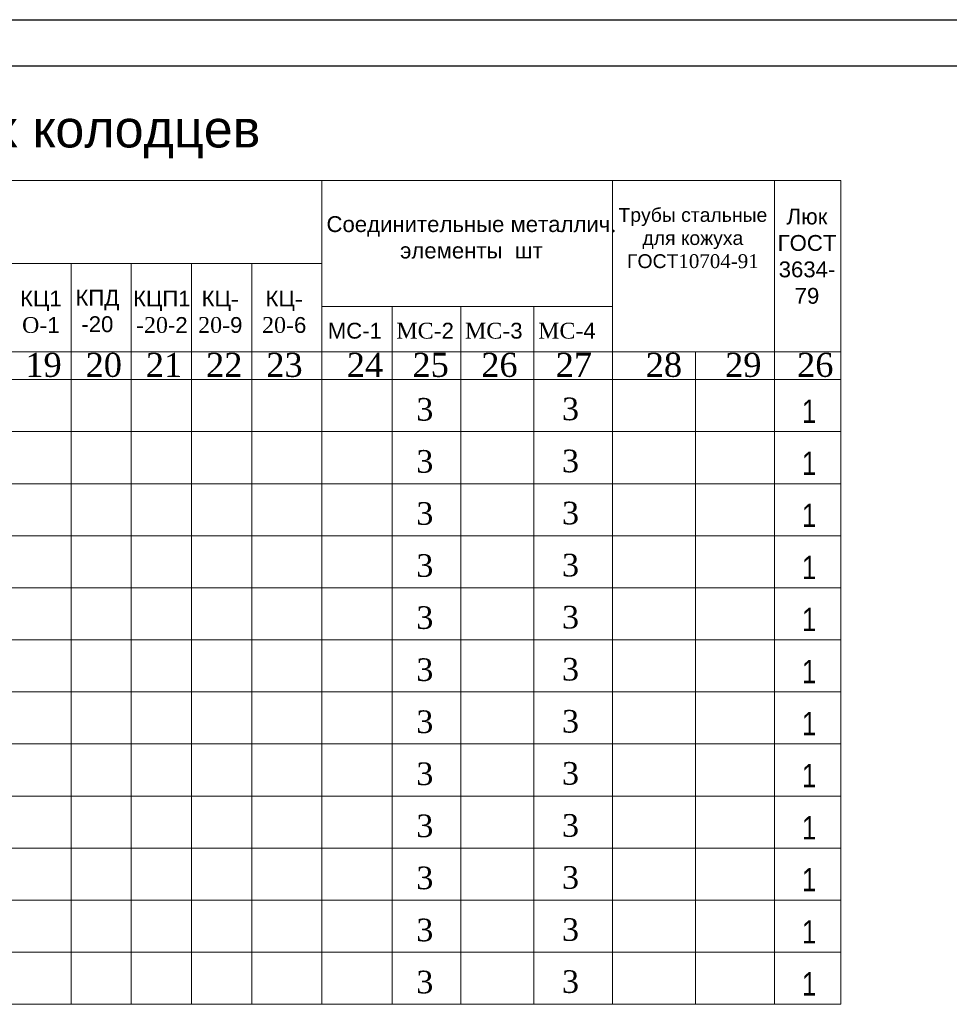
# Model space of a CAD drawing. Header units: millimetres. Extents: x 366033 to 446362, y 4247208 to 4265071.
# Tile 5 of 159: x 435594 to 435703, y 4248967 to 4249083. Entities that reach past the tile are written whole.
import ezdxf

# ---------------------------------------------------------------- set-up
doc = ezdxf.new("R2010")
doc.units = ezdxf.units.MM
for name, color, linetype in [('ØÒÀÌÏ', 7, 'Continuous'), ('ВЫНОСКИ', 7, 'Continuous'), ('СТЕНЫ', 7, 'Continuous')]:
    doc.layers.add(name, color=color, linetype=linetype)
doc.styles.get("Standard").update_dxf_attribs({"font": 'times.ttf'})
doc.styles.add('style1', font='arial.ttf', dxfattribs={"height": 2.5})
doc.styles.add('style2', font='times.ttf', dxfattribs={"height": 2.5})

msp = doc.modelspace()

# ---------------------------------------------------------------- linework, layer by layer
at = {"color": 0, "lineweight": 20}
for p, q in [((435629.271, 4249028.467), (435629.271, 4249010.028)), ((435637.572, 4249028.467), (435637.572, 4249010.028)), ((435645.68, 4249028.467), (435645.68, 4249010.028)), ((435654.315, 4249028.467), (435654.315, 4249010.028)), ((435663.574, 4249028.467), (435663.574, 4249010.028)), ((435673.411, 4249028.467), (435673.411, 4249010.028)), ((435629.271, 4249010.028), (435629.271, 4249003.882)), ((435637.572, 4249010.028), (435637.572, 4249003.882)), ((435645.68, 4249010.028), (435645.68, 4249003.882)), ((435654.315, 4249010.028), (435654.315, 4249003.882)), ((435663.574, 4249010.028), (435663.574, 4249003.882)), ((435673.411, 4249010.028), (435673.411, 4249003.882))]:
    msp.add_line(p, q, dxfattribs=at)
at = {"lineweight": 20}
for p, q in [((435682.731, 4249028.467), (435682.731, 4249010.028)), ((435690.554, 4249022.321), (435690.554, 4249003.882)), ((435682.731, 4249010.028), (435682.731, 4249003.882))]:
    msp.add_line(p, q, dxfattribs=at)
for points in [[(435482.653, 4249064.251), (435690.554, 4249064.251)], [(435629.271, 4249064.251), (435629.271, 4249040.76)], [(435663.574, 4249064.251), (435663.574, 4249040.76)], [(435682.731, 4249064.251), (435682.731, 4249040.76)], [(435690.554, 4249064.251), (435690.554, 4249040.76)], [(435518.79, 4249054.441), (435629.271, 4249054.441)], [(435599.657, 4249054.441), (435599.657, 4249040.76)], [(435606.769, 4249054.441), (435606.769, 4249040.76)], [(435613.882, 4249054.441), (435613.882, 4249040.76)], [(435620.994, 4249054.441), (435620.994, 4249040.76)], [(435629.271, 4249051.958), (435629.271, 4249040.76)], [(435663.574, 4249051.958), (435663.574, 4249040.76)], [(435682.731, 4249051.958), (435682.731, 4249040.76)], [(435690.554, 4249051.958), (435690.554, 4249040.76)], [(435629.271, 4249049.392), (435663.574, 4249049.392)], [(435637.572, 4249049.392), (435637.572, 4249040.76)], [(435645.68, 4249049.392), (435645.68, 4249040.76)], [(435654.315, 4249049.392), (435654.315, 4249040.76)], [(435629.271, 4249045.812), (435629.271, 4249040.76)], [(435663.574, 4249045.812), (435663.574, 4249040.76)], [(435682.731, 4249045.812), (435682.731, 4249040.76)], [(435690.554, 4249045.812), (435690.554, 4249040.76)], [(435482.844, 4249044.047), (435690.554, 4249044.047)], [(435673.411, 4249044.047), (435673.411, 4249040.76)], [(435637.572, 4249043.246), (435637.572, 4249040.76)], [(435645.68, 4249043.246), (435645.68, 4249040.76)], [(435654.315, 4249043.246), (435654.315, 4249040.76)], [(435482.844, 4249040.76), (435660.939, 4249040.76)], [(435482.844, 4249040.76), (435660.939, 4249040.76)], [(435482.844, 4249040.76), (435690.554, 4249040.76)], [(435637.572, 4249040.76), (435637.572, 4249034.613)], [(435645.68, 4249040.76), (435645.68, 4249034.613)], [(435654.315, 4249040.76), (435654.315, 4249034.613)], [(435663.574, 4249040.76), (435690.554, 4249040.76)], [(435663.574, 4249040.76), (435690.554, 4249040.76)], [(435682.731, 4249040.76), (435682.731, 4249034.613)], [(435682.731, 4249040.76), (435682.731, 4249028.467)], [(435682.731, 4249040.76), (435682.731, 4249022.321)], [(435690.554, 4249040.76), (435690.554, 4249034.613)], [(435690.554, 4249040.76), (435690.554, 4249034.613)], [(435690.554, 4249040.76), (435690.554, 4249034.613)], [(435690.554, 4249040.76), (435690.554, 4249034.613)], [(435690.554, 4249040.76), (435690.554, 4249034.613)], [(435690.554, 4249040.76), (435690.554, 4249028.467)], [(435690.554, 4249040.76), (435690.554, 4249034.613)], [(435690.554, 4249040.76), (435690.554, 4249022.321)], [(435663.574, 4249034.613), (435690.554, 4249034.613)], [(435637.572, 4249028.467), (435637.572, 4249016.174)], [(435645.68, 4249028.467), (435645.68, 4249016.174)], [(435654.315, 4249028.467), (435654.315, 4249016.174)], [(435663.574, 4249028.467), (435690.554, 4249028.467)], [(435663.574, 4249028.467), (435690.554, 4249028.467)], [(435682.731, 4249028.467), (435682.731, 4249022.321)], [(435682.731, 4249028.467), (435682.731, 4249016.174)], [(435682.731, 4249028.467), (435682.731, 4249010.028)], [(435663.574, 4249022.321), (435690.554, 4249022.321)], [(435663.574, 4249022.321), (435690.554, 4249022.321)], [(435663.574, 4249016.174), (435690.554, 4249016.174)], [(435663.574, 4249016.174), (435690.554, 4249016.174)], [(435637.572, 4249010.028), (435637.572, 4249003.882)], [(435645.68, 4249010.028), (435645.68, 4249003.882)], [(435654.315, 4249010.028), (435654.315, 4249003.882)], [(435663.574, 4249010.028), (435690.554, 4249010.028)], [(435663.574, 4249010.028), (435690.554, 4249010.028)], [(435663.574, 4249010.028), (435690.554, 4249010.028)], [(435682.731, 4249010.028), (435682.731, 4249003.882)], [(435682.731, 4249010.028), (435682.731, 4249003.882)], [(435682.731, 4249010.028), (435682.731, 4249003.882)], [(435482.844, 4249003.882), (435660.939, 4249003.882)], [(435482.844, 4249003.882), (435660.939, 4249003.882)], [(435482.844, 4249003.882), (435690.554, 4249003.882)], [(435637.572, 4249003.882), (435637.572, 4248997.735)], [(435645.68, 4249003.882), (435645.68, 4248997.735)], [(435654.315, 4249003.882), (435654.315, 4248997.735)], [(435663.574, 4249003.882), (435690.554, 4249003.882)], [(435663.574, 4249003.882), (435690.554, 4249003.882)], [(435663.574, 4249003.882), (435690.554, 4249003.882)], [(435663.574, 4249003.882), (435690.554, 4249003.882)], [(435682.731, 4249003.882), (435682.731, 4248997.735)], [(435682.731, 4249003.882), (435682.731, 4248991.589)], [(435682.731, 4249003.882), (435682.731, 4248991.589)], [(435690.554, 4249003.882), (435690.554, 4248997.735)], [(435690.554, 4249003.882), (435690.554, 4248997.735)], [(435690.554, 4249003.882), (435690.554, 4248997.735)], [(435690.554, 4249003.882), (435690.554, 4248997.735)], [(435690.554, 4249003.882), (435690.554, 4248997.735)], [(435690.554, 4249003.882), (435690.554, 4248991.589)], [(435690.554, 4249003.882), (435690.554, 4248997.735)], [(435690.554, 4249003.882), (435690.554, 4248991.589)], [(435663.574, 4248997.735), (435690.554, 4248997.735)], [(435482.844, 4248991.589), (435660.939, 4248991.589)], [(435482.844, 4248991.589), (435660.939, 4248991.589)], [(435482.844, 4248991.589), (435690.554, 4248991.589)], [(435637.572, 4248991.589), (435637.572, 4248985.443)], [(435645.68, 4248991.589), (435645.68, 4248985.443)], [(435654.315, 4248991.589), (435654.315, 4248985.443)], [(435663.574, 4248991.589), (435690.554, 4248991.589)], [(435663.574, 4248991.589), (435690.554, 4248991.589)], [(435663.574, 4248991.589), (435690.554, 4248991.589)], [(435663.574, 4248991.589), (435690.554, 4248991.589)], [(435663.574, 4248991.589), (435690.554, 4248991.589)], [(435663.574, 4248991.589), (435690.554, 4248991.589)], [(435682.731, 4248991.589), (435682.731, 4248985.443)], [(435682.731, 4248991.589), (435682.731, 4248979.296)], [(435682.731, 4248991.589), (435682.731, 4248979.296)], [(435690.554, 4248991.589), (435690.554, 4248985.443)], [(435690.554, 4248991.589), (435690.554, 4248985.443)], [(435690.554, 4248991.589), (435690.554, 4248985.443)], [(435690.554, 4248991.589), (435690.554, 4248985.443)], [(435690.554, 4248991.589), (435690.554, 4248985.443)], [(435690.554, 4248991.589), (435690.554, 4248979.296)], [(435690.554, 4248991.589), (435690.554, 4248985.443)], [(435690.554, 4248991.589), (435690.554, 4248979.296)], [(435663.574, 4248985.443), (435690.554, 4248985.443)], [(435637.572, 4248979.296), (435637.572, 4248973.15)], [(435645.68, 4248979.296), (435645.68, 4248973.15)], [(435654.315, 4248979.296), (435654.315, 4248973.15)], [(435663.574, 4248979.296), (435690.554, 4248979.296)], [(435663.574, 4248979.296), (435690.554, 4248979.296)], [(435682.731, 4248979.296), (435682.731, 4248973.15)], [(435682.731, 4248979.296), (435682.731, 4248967.004)], [(435682.731, 4248979.296), (435682.731, 4248967.004)], [(435690.554, 4248979.296), (435690.554, 4248973.15)], [(435690.554, 4248979.296), (435690.554, 4248973.15)], [(435690.554, 4248979.296), (435690.554, 4248973.15)], [(435690.554, 4248979.296), (435690.554, 4248973.15)], [(435690.554, 4248979.296), (435690.554, 4248973.15)], [(435690.554, 4248979.296), (435690.554, 4248967.004)], [(435690.554, 4248979.296), (435690.554, 4248973.15)], [(435690.554, 4248979.296), (435690.554, 4248967.004)], [(435663.574, 4248973.15), (435690.554, 4248973.15)], [(435663.574, 4248967.004), (435690.554, 4248967.004)], [(435663.574, 4248967.004), (435690.554, 4248967.004)]]:
    msp.add_lwpolyline(points, dxfattribs=at)
at = {"color": 0, "lineweight": 20}
for points in [[(435482.844, 4249040.76), (435663.574, 4249040.76)], [(435482.844, 4249040.76), (435663.574, 4249040.76)], [(435599.657, 4249040.76), (435599.657, 4249034.613)], [(435599.657, 4249040.76), (435599.657, 4249028.467)], [(435599.657, 4249040.76), (435599.657, 4249022.321)], [(435606.769, 4249040.76), (435606.769, 4249034.613)], [(435606.769, 4249040.76), (435606.769, 4249028.467)], [(435606.769, 4249040.76), (435606.769, 4249022.321)], [(435613.882, 4249040.76), (435613.882, 4249034.613)], [(435613.882, 4249040.76), (435613.882, 4249028.467)], [(435613.882, 4249040.76), (435613.882, 4249022.321)], [(435620.994, 4249040.76), (435620.994, 4249034.613)], [(435620.994, 4249040.76), (435620.994, 4249028.467)], [(435620.994, 4249040.76), (435620.994, 4249022.321)], [(435629.271, 4249040.76), (435629.271, 4249034.613)], [(435629.271, 4249040.76), (435629.271, 4249022.321)], [(435629.271, 4249040.76), (435629.271, 4249016.174)], [(435637.572, 4249040.76), (435637.572, 4249028.467)], [(435637.572, 4249040.76), (435637.572, 4249022.321)], [(435645.68, 4249040.76), (435645.68, 4249028.467)], [(435645.68, 4249040.76), (435645.68, 4249022.321)], [(435654.315, 4249040.76), (435654.315, 4249028.467)], [(435654.315, 4249040.76), (435654.315, 4249022.321)], [(435663.574, 4249040.76), (435663.574, 4249034.613)], [(435663.574, 4249040.76), (435663.574, 4249028.467)], [(435663.574, 4249040.76), (435663.574, 4249022.321)], [(435673.411, 4249040.76), (435673.411, 4249034.613)], [(435673.411, 4249040.76), (435673.411, 4249028.467)], [(435673.411, 4249037.901), (435673.411, 4249022.321)], [(435482.844, 4249034.613), (435663.574, 4249034.613)], [(435482.844, 4249028.467), (435633.959, 4249028.467)], [(435482.844, 4249028.467), (435663.574, 4249028.467)], [(435599.657, 4249028.467), (435599.657, 4249010.028)], [(435606.769, 4249028.467), (435606.769, 4249010.028)], [(435613.882, 4249028.467), (435613.882, 4249010.028)], [(435620.994, 4249028.467), (435620.994, 4249010.028)], [(435629.271, 4249028.467), (435629.271, 4249022.321)], [(435629.271, 4249028.467), (435629.271, 4249016.174)], [(435637.572, 4249028.467), (435637.572, 4249022.321)], [(435637.572, 4249028.467), (435637.572, 4249010.028)], [(435645.68, 4249028.467), (435645.68, 4249022.321)], [(435645.68, 4249028.467), (435645.68, 4249010.028)], [(435654.315, 4249028.467), (435654.315, 4249022.321)], [(435654.315, 4249028.467), (435654.315, 4249010.028)], [(435663.574, 4249028.467), (435663.574, 4249022.321)], [(435663.574, 4249028.467), (435663.574, 4249016.174)], [(435663.574, 4249028.467), (435663.574, 4249010.028)], [(435673.411, 4249028.467), (435673.411, 4249022.321)], [(435673.411, 4249028.467), (435673.411, 4249016.174)], [(435673.411, 4249025.608), (435673.411, 4249010.028)], [(435482.844, 4249022.321), (435633.959, 4249022.321)], [(435482.844, 4249022.321), (435663.574, 4249022.321)], [(435482.844, 4249016.174), (435633.959, 4249016.174)], [(435482.844, 4249016.174), (435663.574, 4249016.174)], [(435482.844, 4249010.028), (435633.959, 4249010.028)], [(435482.844, 4249010.028), (435633.959, 4249010.028)], [(435482.844, 4249010.028), (435663.574, 4249010.028)], [(435599.657, 4249010.028), (435599.657, 4249003.882)], [(435606.769, 4249010.028), (435606.769, 4249003.882)], [(435613.882, 4249010.028), (435613.882, 4249003.882)], [(435620.994, 4249010.028), (435620.994, 4249003.882)], [(435629.271, 4249010.028), (435629.271, 4249003.882)], [(435629.271, 4249010.028), (435629.271, 4249003.882)], [(435637.572, 4249010.028), (435637.572, 4249003.882)], [(435637.572, 4249010.028), (435637.572, 4249003.882)], [(435645.68, 4249010.028), (435645.68, 4249003.882)], [(435645.68, 4249010.028), (435645.68, 4249003.882)], [(435654.315, 4249010.028), (435654.315, 4249003.882)], [(435654.315, 4249010.028), (435654.315, 4249003.882)], [(435663.574, 4249010.028), (435663.574, 4249003.882)], [(435663.574, 4249010.028), (435663.574, 4249003.882)], [(435663.574, 4249010.028), (435663.574, 4249003.882)], [(435673.411, 4249010.028), (435673.411, 4249003.882)], [(435673.411, 4249010.028), (435673.411, 4249003.882)], [(435673.411, 4249007.169), (435673.411, 4249003.882)], [(435482.844, 4249003.882), (435633.959, 4249003.882)], [(435482.844, 4249003.882), (435663.574, 4249003.882)], [(435482.844, 4249003.882), (435663.574, 4249003.882)], [(435482.844, 4249003.882), (435663.574, 4249003.882)], [(435599.657, 4249003.882), (435599.657, 4248997.735)], [(435599.657, 4249003.882), (435599.657, 4248991.589)], [(435599.657, 4249003.882), (435599.657, 4248991.589)], [(435606.769, 4249003.882), (435606.769, 4248997.735)], [(435606.769, 4249003.882), (435606.769, 4248991.589)], [(435606.769, 4249003.882), (435606.769, 4248991.589)], [(435613.882, 4249003.882), (435613.882, 4248997.735)], [(435613.882, 4249003.882), (435613.882, 4248991.589)], [(435613.882, 4249003.882), (435613.882, 4248991.589)], [(435620.994, 4249003.882), (435620.994, 4248997.735)], [(435620.994, 4249003.882), (435620.994, 4248991.589)], [(435620.994, 4249003.882), (435620.994, 4248991.589)], [(435629.271, 4249003.882), (435629.271, 4248997.735)], [(435629.271, 4249003.882), (435629.271, 4248991.589)], [(435629.271, 4249003.882), (435629.271, 4248991.589)], [(435637.572, 4249003.882), (435637.572, 4248991.589)], [(435637.572, 4249003.882), (435637.572, 4248991.589)], [(435645.68, 4249003.882), (435645.68, 4248991.589)], [(435645.68, 4249003.882), (435645.68, 4248991.589)], [(435654.315, 4249003.882), (435654.315, 4248991.589)], [(435654.315, 4249003.882), (435654.315, 4248991.589)], [(435663.574, 4249003.882), (435663.574, 4248997.735)], [(435663.574, 4249003.882), (435663.574, 4248991.589)], [(435663.574, 4249003.882), (435663.574, 4248991.589)], [(435673.411, 4249003.882), (435673.411, 4248997.735)], [(435673.411, 4249003.882), (435673.411, 4248991.589)], [(435673.411, 4249001.023), (435673.411, 4248991.589)], [(435482.844, 4248997.735), (435663.574, 4248997.735)], [(435482.844, 4248991.589), (435633.959, 4248991.589)], [(435482.844, 4248991.589), (435663.574, 4248991.589)], [(435482.844, 4248991.589), (435633.959, 4248991.589)], [(435482.844, 4248991.589), (435663.574, 4248991.589)], [(435482.844, 4248991.589), (435663.574, 4248991.589)], [(435482.844, 4248991.589), (435663.574, 4248991.589)], [(435599.657, 4248991.589), (435599.657, 4248985.443)], [(435599.657, 4248991.589), (435599.657, 4248979.296)], [(435599.657, 4248991.589), (435599.657, 4248979.296)], [(435606.769, 4248991.589), (435606.769, 4248985.443)], [(435606.769, 4248991.589), (435606.769, 4248979.296)], [(435606.769, 4248991.589), (435606.769, 4248979.296)], [(435613.882, 4248991.589), (435613.882, 4248985.443)], [(435613.882, 4248991.589), (435613.882, 4248979.296)], [(435613.882, 4248991.589), (435613.882, 4248979.296)], [(435620.994, 4248991.589), (435620.994, 4248985.443)], [(435620.994, 4248991.589), (435620.994, 4248979.296)], [(435620.994, 4248991.589), (435620.994, 4248979.296)], [(435629.271, 4248991.589), (435629.271, 4248985.443)], [(435629.271, 4248991.589), (435629.271, 4248979.296)], [(435629.271, 4248991.589), (435629.271, 4248979.296)], [(435637.572, 4248991.589), (435637.572, 4248979.296)], [(435637.572, 4248991.589), (435637.572, 4248979.296)], [(435645.68, 4248991.589), (435645.68, 4248979.296)], [(435645.68, 4248991.589), (435645.68, 4248979.296)], [(435654.315, 4248991.589), (435654.315, 4248979.296)], [(435654.315, 4248991.589), (435654.315, 4248979.296)], [(435663.574, 4248991.589), (435663.574, 4248985.443)], [(435663.574, 4248991.589), (435663.574, 4248979.296)], [(435663.574, 4248991.589), (435663.574, 4248979.296)], [(435673.411, 4248991.589), (435673.411, 4248985.443)], [(435673.411, 4248991.589), (435673.411, 4248979.296)], [(435673.411, 4248988.73), (435673.411, 4248979.296)], [(435482.844, 4248985.443), (435663.574, 4248985.443)], [(435482.844, 4248979.296), (435633.959, 4248979.296)], [(435482.844, 4248979.296), (435663.574, 4248979.296)], [(435599.657, 4248979.296), (435599.657, 4248973.15)], [(435599.657, 4248979.296), (435599.657, 4248967.004)], [(435599.657, 4248979.296), (435599.657, 4248967.004)], [(435606.769, 4248979.296), (435606.769, 4248973.15)], [(435606.769, 4248979.296), (435606.769, 4248967.004)], [(435606.769, 4248979.296), (435606.769, 4248967.004)], [(435613.882, 4248979.296), (435613.882, 4248973.15)], [(435613.882, 4248979.296), (435613.882, 4248967.004)], [(435613.882, 4248979.296), (435613.882, 4248967.004)], [(435620.994, 4248979.296), (435620.994, 4248973.15)], [(435620.994, 4248979.296), (435620.994, 4248967.004)], [(435620.994, 4248979.296), (435620.994, 4248967.004)], [(435629.271, 4248979.296), (435629.271, 4248973.15)], [(435629.271, 4248979.296), (435629.271, 4248967.004)], [(435629.271, 4248979.296), (435629.271, 4248967.004)], [(435637.572, 4248979.296), (435637.572, 4248967.004)], [(435637.572, 4248979.296), (435637.572, 4248967.004)], [(435645.68, 4248979.296), (435645.68, 4248967.004)], [(435645.68, 4248979.296), (435645.68, 4248967.004)], [(435654.315, 4248979.296), (435654.315, 4248967.004)], [(435654.315, 4248979.296), (435654.315, 4248967.004)], [(435663.574, 4248979.296), (435663.574, 4248973.15)], [(435663.574, 4248979.296), (435663.574, 4248967.004)], [(435663.574, 4248979.296), (435663.574, 4248967.004)], [(435673.411, 4248979.296), (435673.411, 4248973.15)], [(435673.411, 4248979.296), (435673.411, 4248967.004)], [(435673.411, 4248976.437), (435673.411, 4248967.004)], [(435482.844, 4248973.15), (435663.574, 4248973.15)], [(435482.844, 4248967.004), (435633.959, 4248967.004)], [(435482.844, 4248967.004), (435663.574, 4248967.004)]]:
    msp.add_lwpolyline(points, dxfattribs=at)
at = {"layer": 'ВЫНОСКИ', "color": 0, "lineweight": 15}
msp.add_line((435855.224, 4249083.243), (435435.224, 4249083.243), dxfattribs=at)
at = {"layer": 'СТЕНЫ', "color": 7, "lineweight": 15, "ltscale": 10}
msp.add_line((435435.224, 4249083.243), (435855.224, 4249083.243), dxfattribs=at)
at = {"layer": 'СТЕНЫ', "color": 7, "lineweight": 25, "ltscale": 20}
for p, q in [((435435.224, 4249083.243), (436029.224, 4249083.243)), ((436024.249, 4249077.744), (435455.224, 4249077.744))]:
    msp.add_line(p, q, dxfattribs=at)

# ---------------------------------------------------------------- texts
at = {"color": 7, "lineweight": 30, "style": 'style2'}
for s, p in [('19', (435594.266, 4249041.075)), ('20', (435601.378, 4249041.075)), ('21', (435608.491, 4249041.075)), ('22', (435615.603, 4249041.075)), ('23', (435622.716, 4249041.075)), ('24', (435632.219, 4249041.075)), ('25', (435639.975, 4249041.075)), ('26', (435648.097, 4249041.075)), ('27', (435656.884, 4249041.075)), ('28', (435667.517, 4249041.075)), ('29', (435676.892, 4249041.075)), ('26', (435685.391, 4249041.075))]:
    msp.add_text(s, height=2.8396, dxfattribs=at).set_placement(p)
at = {"color": 0, "lineweight": 30, "style": 'style2'}
for p in [(435640.423, 4249035.911), (435657.625, 4249035.962), (435640.423, 4249029.765), (435657.625, 4249029.815), (435640.423, 4249023.618), (435657.625, 4249023.669), (435640.423, 4249017.472), (435657.625, 4249017.523), (435640.423, 4249011.326), (435657.625, 4249011.376), (435640.423, 4249005.179), (435657.625, 4249005.23), (435640.423, 4248999.033), (435657.625, 4248999.084), (435657.625, 4248992.937), (435640.423, 4248992.887), (435640.423, 4248986.74), (435657.625, 4248986.791), (435640.423, 4248980.594), (435657.625, 4248980.645), (435640.423, 4248974.447), (435657.625, 4248974.498), (435640.423, 4248968.301), (435657.625, 4248968.352)]:
    msp.add_text('3', height=2.67, dxfattribs=at).set_placement(p)
at = {"layer": 'ØÒÀÌÏ', "lineweight": 40, "style": 'style1', "width": 0.8}
for p in [(435685.966, 4249035.647), (435685.966, 4249029.515), (435685.966, 4249029.501), (435685.966, 4249023.354), (435685.966, 4249017.208), (435685.966, 4249011.062), (435685.966, 4249004.915), (435685.966, 4248998.769), (435685.966, 4248992.637), (435685.966, 4248992.623), (435685.966, 4248986.476), (435685.966, 4248980.344), (435685.966, 4248980.33), (435685.966, 4248974.184), (435685.966, 4248968.052), (435685.966, 4248968.037)]:
    msp.add_text('1', height=2.748, dxfattribs=at).set_placement(p)
at = {"layer": 'ØÒÀÌÏ', "lineweight": 40, "attachment_point": 5, "style": 'style1'}
for s, insert, char_height in [('Трубы стальные \\Pдля кожуха\\PГОСТ{\\fTimes New Roman|b0|i0|c238|p18;10704-91}', (435673.082, 4249057.453), 1.638), ('Люк\\PГОСТ\\P3634-\\P79', (435686.559, 4249055.313), 1.872), ('\\pt2310;Соединительные металлич{\\fTimes New Roman|b0|i0|c238|p18;.}\\Pэлементы  шт ', (435646.93, 4249057.535), 1.872), ('КПД\\P-20', (435602.764, 4249048.843), 1.872), ('КЦ1\\P{\\fTimes New Roman|b0|i0|c238|p18;O-}1', (435596.094, 4249048.748), 1.872), ('КЦП1\\P{\\fTimes New Roman|b0|i0|c238|p18;-\\fTimes New Roman|b0|i0|c204|p18;20}-2', (435610.375, 4249048.748), 1.872), ('КЦ{\\fTimes New Roman|b0|i0|c238|p18;-\\P\\fTimes New Roman|b0|i0|c204|p18;20\\fTimes New Roman|b0|i0|c238|p18;-}9', (435617.279, 4249048.748), 1.872), ('КЦ{\\fTimes New Roman|b0|i0|c238|p18;-\\P\\fTimes New Roman|b0|i0|c204|p18;2\\fTimes New Roman|b0|i0|c0|p18;0\\fTimes New Roman|b0|i0|c238|p18;-}6', (435624.828, 4249048.748), 1.872), ('MC-1', (435633.168, 4249046.514), 1.872), ('{\\fTimes New Roman|b0|i0|c238|p18;MC-}2', (435641.468, 4249046.514), 1.872), ('{\\fTimes New Roman|b0|i0|c238|p18;MC-}3', (435649.576, 4249046.514), 1.872), ('{\\fTimes New Roman|b0|i0|c238|p18;MC-}4', (435658.212, 4249046.514), 1.872)]:
    msp.add_mtext(s, dxfattribs=dict(at, insert=insert, char_height=char_height))
at = {"layer": 'ВЫНОСКИ', "color": 0, "insert": (435496.124, 4249072.557), "char_height": 4.4, "width": 187.23492, "attachment_point": 1}
msp.add_mtext('{\\fArial|b0|i0|c204|p34;Таблица\\fArial|b0|i0|c128|p34;  \\fArial|b0|i0|c204|p34;водопроводных\\fArial|b0|i0|c128|p34; \\fArial|b0|i0|c204|p34;круглых\\fArial|b0|i0|c128|p34; \\fArial|b0|i0|c204|p34;колодцев\\fArial|b0|i0|c128|p34;   }', dxfattribs=at)

doc.saveas('drawing.dxf')
